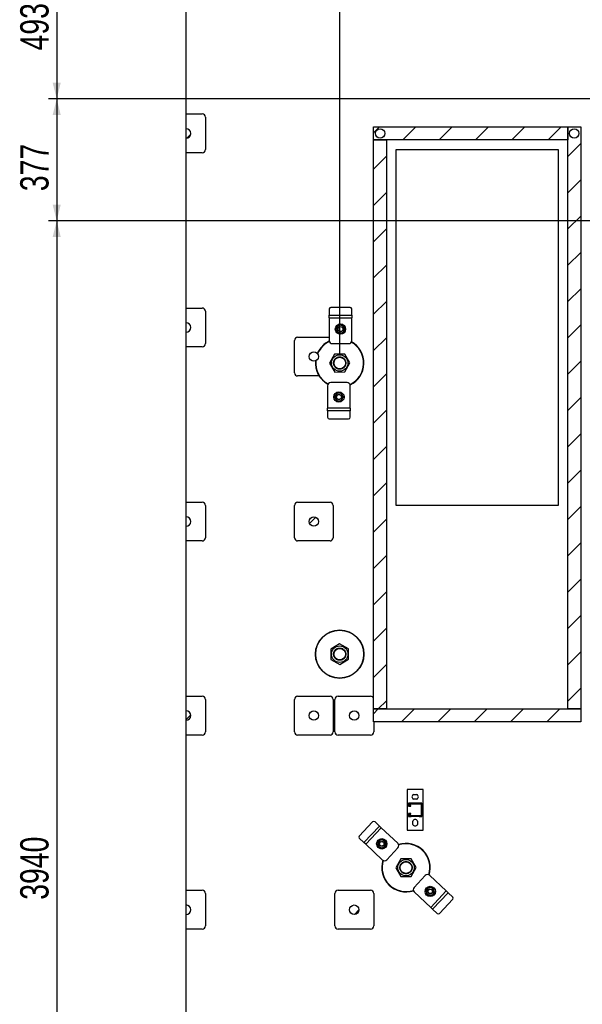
# Model space of a CAD drawing. Header units: millimetres. Extents: x 0 to 841, y 0 to 594.
# Tile 26 of 256: x 401 to 470, y 139 to 261. Entities that reach past the tile are written whole.
import ezdxf

# ---------------------------------------------------------------- set-up
doc = ezdxf.new("R2010")
doc.units = ezdxf.units.MM
doc.layers.add('COTES', color=1, linetype='Continuous')
doc.layers.add('TRAIT-FINS', color=9, linetype='Continuous')
doc.layers.add('TRAIT-FORT', color=4, linetype='Continuous', lineweight=25)
doc.styles.add('SLDTEXTSTYLE0', font='TXT', dxfattribs={"width": 0.75})
doc.dimstyles.new('SLDDIMSTYLE0', dxfattribs={"dimtxt": 3.5, "dimasz": 2, "dimexe": 0, "dimexo": 0.0625, "dimgap": 0.875, "dimtad": 1, "dimdec": 0, "dimlfac": 25, "dimrnd": 1e-09, "dimzin": 12, "dimdsep": 46, "dimtxsty": 'SLDTEXTSTYLE0', "dimsah": 1, "dimcen": 0.09, "dimadec": 0, "dimazin": 3, "dimtfac": 1, "dimtdec": 0, "dimtofl": 0, "dimtmove": 0, "dimatfit": 3, "dimfxl": 1, "dimfrac": 2, "dimtolj": 1, "dimtzin": 12, "dimarcsym": 0})

# ---------------------------------------------------------------- blocks, each defined once
blk = doc.blocks.new('_D_22')
at = {"layer": 'COTES', "color": 1, "transparency": 16777216}
for p, q in [((421.19, 271.72), (421.19, 278.77)), ((440.19, 277.77), (421.19, 277.77)), ((440.19, 219.32), (440.19, 278.77))]:
    blk.add_line(p, q, dxfattribs=at)
for points in [[(421.19, 277.77), (423.19, 277.27), (423.19, 278.27)], [(440.19, 277.77), (438.19, 278.27), (438.19, 277.27)]]:
    blk.add_solid(points, dxfattribs=at)
at = {"layer": 'COTES', "color": 1, "transparency": 16777216, "insert": (426.81, 282.28), "char_height": 3.5, "attachment_point": 1, "style": 'SLDTEXTSTYLE0'}
blk.add_mtext('475', dxfattribs=at)
blk = doc.blocks.new('_D_23')
at = {"layer": 'COTES', "color": 1, "transparency": 16777216}
for p, q in [((440.19, 219.32), (440.19, 281.72)), ((536.79, 252), (536.79, 281.72)), ((440.19, 280.72), (536.79, 280.72))]:
    blk.add_line(p, q, dxfattribs=at)
for points in [[(440.19, 280.72), (442.19, 280.22), (442.19, 281.22)], [(536.79, 280.72), (534.79, 281.22), (534.79, 280.22)]]:
    blk.add_solid(points, dxfattribs=at)
at = {"layer": 'COTES', "color": 1, "transparency": 16777216, "insert": (483.31, 285.24), "char_height": 3.5, "attachment_point": 1, "style": 'SLDTEXTSTYLE0'}
blk.add_mtext('2415', dxfattribs=at)
blk = doc.blocks.new('_D_25')
at = {"layer": 'COTES', "color": 1, "transparency": 16777216}
for p, q in [((420.19, 270.72), (404.19, 270.72)), ((405.19, 270.72), (405.19, 251)), ((535.79, 251), (404.19, 251))]:
    blk.add_line(p, q, dxfattribs=at)
for points in [[(405.19, 270.72), (404.69, 268.72), (405.69, 268.72)], [(405.19, 251), (405.69, 253), (404.69, 253)]]:
    blk.add_solid(points, dxfattribs=at)
at = {"layer": 'COTES', "color": 1, "transparency": 16777216, "insert": (400.68, 256.98), "char_height": 3.5, "attachment_point": 1, "rotation": 90, "style": 'SLDTEXTSTYLE0'}
blk.add_mtext('493', dxfattribs=at)
blk = doc.blocks.new('_D_26')
at = {"layer": 'COTES', "color": 1, "transparency": 16777216}
for p, q in [((535.79, 251), (404.19, 251)), ((405.19, 251), (405.19, 235.92)), ((503.79, 235.92), (404.19, 235.92))]:
    blk.add_line(p, q, dxfattribs=at)
for points in [[(405.19, 251), (404.69, 249), (405.69, 249)], [(405.19, 235.92), (405.69, 237.92), (404.69, 237.92)]]:
    blk.add_solid(points, dxfattribs=at)
at = {"layer": 'COTES', "color": 1, "transparency": 16777216, "insert": (400.68, 239.58), "char_height": 3.5, "attachment_point": 1, "rotation": 90, "style": 'SLDTEXTSTYLE0'}
blk.add_mtext('377', dxfattribs=at)
blk = doc.blocks.new('_D_27')
at = {"layer": 'COTES', "color": 1, "transparency": 16777216}
for p, q in [((503.79, 235.92), (404.19, 235.92)), ((405.19, 235.92), (405.19, 78.32)), ((543.11, 78.32), (404.19, 78.32))]:
    blk.add_line(p, q, dxfattribs=at)
for points in [[(405.19, 235.92), (404.69, 233.92), (405.69, 233.92)], [(405.19, 78.32), (405.69, 80.32), (404.69, 80.32)]]:
    blk.add_solid(points, dxfattribs=at)
at = {"layer": 'COTES', "color": 1, "transparency": 16777216, "insert": (400.68, 151.95), "char_height": 3.5, "attachment_point": 1, "rotation": 90, "style": 'SLDTEXTSTYLE0'}
blk.add_mtext('3940', dxfattribs=at)

msp = doc.modelspace()

# ---------------------------------------------------------------- hatches: boundary and pattern name
at = {"layer": 'TRAIT-FINS'}
h = msp.add_hatch(dxfattribs=at)
h.set_pattern_fill('ANSI31', color=9, style=0)
edge = h.paths.add_edge_path(flags=0)
edge.add_line((421.187, 247.304), (421.187, 246.144))
edge.add_arc((421.187, 246.724), 0.58, 270, 450)
h = msp.add_hatch(dxfattribs=at)
h.set_pattern_fill('ANSI31', color=9, style=0)
h.paths.add_polyline_path([(444.368, 245.944), (468.388, 245.944), (468.388, 247.544), (444.368, 247.544)], flags=0)
h = msp.add_hatch(dxfattribs=at)
h.set_pattern_fill('ANSI31', color=9, style=0)
edge = h.paths.add_edge_path(flags=0)
edge.add_arc((445.187, 246.724), 0.58, 0, 360)
h = msp.add_hatch(dxfattribs=at)
h.set_pattern_fill('ANSI31', color=9, style=0)
h.paths.add_polyline_path([(469.988, 175.544), (469.988, 247.544), (468.388, 247.544), (468.388, 175.544)], flags=0)
h = msp.add_hatch(dxfattribs=at)
h.set_pattern_fill('ANSI31', color=9, style=0)
edge = h.paths.add_edge_path(flags=0)
edge.add_arc((469.187, 246.724), 0.58, 0, 360)
h = msp.add_hatch(dxfattribs=at)
h.set_pattern_fill('ANSI31', color=9, style=0)
h.paths.add_polyline_path([(445.968, 175.544), (445.968, 245.944), (444.368, 245.944), (444.368, 175.544)], flags=0)
h = msp.add_hatch(dxfattribs=at)
h.set_pattern_fill('ANSI31', color=9, style=0)
edge = h.paths.add_edge_path(flags=0)
edge.add_line((421.187, 223.304), (421.187, 222.144))
edge.add_arc((421.187, 222.724), 0.58, 270, 450)
h = msp.add_hatch(dxfattribs=at)
h.set_pattern_fill('ANSI31', color=9, angle=3e-322, style=0)
edge = h.paths.add_edge_path(flags=0)
edge.add_arc((440.282, 222.523), 0.305, 0, 360)
h = msp.add_hatch(dxfattribs=at)
h.set_pattern_fill('ANSI31', color=9, style=0)
edge = h.paths.add_edge_path(flags=0)
edge.add_arc((436.987, 219.124), 0.58, 0, 360)
h = msp.add_hatch(dxfattribs=at)
h.set_pattern_fill('ANSI32', color=9, style=0)
edge = h.paths.add_edge_path(flags=0)
edge.add_arc((440.187, 218.324), 0.72, 0, 360)
h = msp.add_hatch(dxfattribs=at)
h.set_pattern_fill('ANSI31', color=9, angle=3e-322, style=0)
edge = h.paths.add_edge_path(flags=0)
edge.add_arc((440.093, 214.125), 0.305, 0, 360)
h = msp.add_hatch(dxfattribs=at)
h.set_pattern_fill('ANSI31', color=9, style=0)
edge = h.paths.add_edge_path(flags=0)
edge.add_line((421.187, 199.304), (421.187, 198.144))
edge.add_arc((421.187, 198.724), 0.58, 270, 450)
h = msp.add_hatch(dxfattribs=at)
h.set_pattern_fill('ANSI31', color=9, style=0)
edge = h.paths.add_edge_path(flags=0)
edge.add_arc((436.987, 198.724), 0.58, 0, 360)
h = msp.add_hatch(dxfattribs=at)
h.set_pattern_fill('ANSI32', color=9, style=0)
edge = h.paths.add_edge_path(flags=0)
edge.add_arc((440.187, 182.324), 0.72, 0, 360)
h = msp.add_hatch(dxfattribs=at)
h.set_pattern_fill('ANSI31', color=9, style=0)
h.paths.add_polyline_path([(469.988, 175.544), (444.368, 175.544), (444.368, 173.944), (469.988, 173.944)], flags=0)
h = msp.add_hatch(dxfattribs=at)
h.set_pattern_fill('ANSI31', color=9, style=0)
edge = h.paths.add_edge_path(flags=0)
edge.add_line((421.187, 175.304), (421.187, 174.144))
edge.add_arc((421.187, 174.724), 0.58, 270, 450)
h = msp.add_hatch(dxfattribs=at)
h.set_pattern_fill('ANSI31', color=9, style=0)
edge = h.paths.add_edge_path(flags=0)
edge.add_arc((436.987, 174.724), 0.58, 0, 360)
h = msp.add_hatch(dxfattribs=at)
h.set_pattern_fill('ANSI31', color=9, style=0)
edge = h.paths.add_edge_path(flags=0)
edge.add_arc((441.987, 174.724), 0.58, 0, 360)
h = msp.add_hatch(dxfattribs=at)
h.set_pattern_fill('ANSI31', color=9, style=0)
h.paths.add_polyline_path([(448.688, 163.9), (448.688, 163.52), (448.988, 163.52), (448.988, 163.6), (448.768, 163.6), (448.768, 163.82), (450.26, 163.82), (450.26, 162.328), (448.768, 162.328), (448.768, 162.548), (448.988, 162.548), (448.988, 162.628), (448.688, 162.628), (448.688, 162.248), (449.028, 162.248), (449.052, 162.272), (449.976, 162.272), (450, 162.248), (450.34, 162.248), (450.34, 163.9), (450, 163.9), (449.976, 163.876), (449.052, 163.876), (449.028, 163.9)], flags=0)
h = msp.add_hatch(dxfattribs=at)
h.set_pattern_fill('ANSI31', color=9, angle=3e-322, style=0)
edge = h.paths.add_edge_path(flags=0)
edge.add_arc((445.392, 158.868), 0.269, 0, 360)
h = msp.add_hatch(dxfattribs=at)
h.set_pattern_fill('ANSI32', color=9, style=0)
edge = h.paths.add_edge_path(flags=0)
edge.add_arc((448.387, 155.924), 0.72, 0, 360)
h = msp.add_hatch(dxfattribs=at)
h.set_pattern_fill('ANSI31', color=9, angle=3e-322, style=0)
edge = h.paths.add_edge_path(flags=0)
edge.add_arc((451.382, 152.98), 0.269, 0, 360)
h = msp.add_hatch(dxfattribs=at)
h.set_pattern_fill('ANSI31', color=9, style=0)
edge = h.paths.add_edge_path(flags=0)
edge.add_line((421.187, 151.304), (421.187, 150.144))
edge.add_arc((421.187, 150.724), 0.58, 270, 450)
h = msp.add_hatch(dxfattribs=at)
h.set_pattern_fill('ANSI31', color=9, style=0)
edge = h.paths.add_edge_path(flags=0)
edge.add_arc((441.987, 150.724), 0.58, 0, 360)

# ---------------------------------------------------------------- linework, layer by layer
at = {"layer": 'TRAIT-FORT', "color": 4, "linetype": 'Continuous', "lineweight": 25}
for p, q in [((421.187, 249.124), (421.187, 268.324)), ((421.187, 247.304), (421.187, 249.124)), ((421.187, 249.124), (423.187, 249.124)), ((423.587, 248.724), (423.587, 244.724)), ((421.187, 246.144), (421.187, 247.304)), ((444.368, 245.944), (444.368, 247.544)), ((444.368, 247.544), (468.388, 247.544)), ((468.388, 175.544), (468.388, 247.544)), ((468.388, 247.544), (469.988, 247.544)), ((468.388, 247.544), (468.388, 245.944)), ((469.988, 247.544), (469.988, 175.544)), ((421.187, 244.324), (421.187, 246.144)), ((444.368, 175.544), (444.368, 245.944)), ((444.368, 245.944), (445.968, 245.944)), ((468.388, 245.944), (444.368, 245.944)), ((445.968, 245.944), (445.968, 175.544)), ((421.187, 225.124), (421.187, 244.324)), ((423.187, 244.324), (421.187, 244.324)), ((447.187, 200.724), (447.187, 244.724)), ((447.187, 244.724), (467.187, 244.724)), ((467.187, 244.724), (467.187, 200.724)), ((421.187, 223.304), (421.187, 225.124)), ((421.187, 225.124), (423.187, 225.124)), ((423.587, 224.724), (423.587, 220.724)), ((438.882, 225.035), (438.882, 224.243)), ((438.882, 223.923), (438.882, 224.243)), ((438.882, 224.243), (441.682, 224.243)), ((441.482, 225.208), (439.082, 225.208)), ((441.682, 224.243), (441.682, 225.035)), ((441.682, 224.243), (441.682, 223.923)), ((421.187, 222.144), (421.187, 223.304)), ((438.882, 223.923), (438.882, 221.123)), ((438.882, 223.923), (441.682, 223.923)), ((441.682, 221.123), (441.682, 223.923)), ((421.187, 220.324), (421.187, 222.144)), ((434.587, 217.124), (434.587, 221.124)), ((434.987, 221.524), (438.882, 221.524)), ((439.282, 220.723), (441.282, 220.723)), ((421.187, 201.124), (421.187, 220.324)), ((423.187, 220.324), (421.187, 220.324)), ((437.424, 219.492), (437.461, 219.576)), ((437.497, 219.56), (437.453, 219.459)), ((439.539, 219.416), (438.917, 218.309)), ((440.809, 219.432), (439.539, 219.416)), ((441.457, 218.339), (440.809, 219.432)), ((438.917, 218.309), (439.565, 217.216)), ((440.836, 217.232), (441.457, 218.339)), ((439.565, 217.216), (440.836, 217.232)), ((437.649, 216.724), (434.987, 216.724)), ((438.693, 215.525), (438.693, 212.725)), ((441.093, 215.925), (439.093, 215.925)), ((441.493, 212.725), (441.493, 215.525)), ((441.493, 212.725), (438.693, 212.725)), ((438.693, 212.405), (438.693, 212.725)), ((441.493, 212.405), (438.693, 212.405)), ((438.693, 212.405), (438.693, 211.613)), ((441.493, 212.725), (441.493, 212.405)), ((441.493, 211.613), (441.493, 212.405)), ((438.893, 211.44), (441.293, 211.44)), ((421.187, 199.304), (421.187, 201.124)), ((421.187, 201.124), (423.187, 201.124)), ((434.987, 201.124), (438.987, 201.124)), ((423.587, 200.724), (423.587, 196.724)), ((434.587, 196.724), (434.587, 200.724)), ((439.387, 200.724), (439.387, 196.724)), ((467.187, 200.724), (447.187, 200.724)), ((421.187, 198.144), (421.187, 199.304)), ((421.187, 196.324), (421.187, 198.144)), ((421.187, 177.124), (421.187, 196.324)), ((423.187, 196.324), (421.187, 196.324)), ((438.987, 196.324), (434.987, 196.324)), ((440.172, 183.594), (439.08, 182.946)), ((439.08, 182.946), (439.095, 181.676)), ((441.279, 182.972), (440.172, 183.594)), ((441.295, 181.702), (441.279, 182.972)), ((439.095, 181.676), (440.203, 181.054)), ((440.203, 181.054), (441.295, 181.702)), ((421.187, 175.304), (421.187, 177.124)), ((421.187, 177.124), (423.187, 177.124)), ((423.587, 176.724), (423.587, 172.724)), ((434.587, 172.724), (434.587, 176.724)), ((434.987, 177.124), (438.987, 177.124)), ((439.387, 176.724), (439.387, 172.724)), ((439.587, 172.724), (439.587, 176.724)), ((439.987, 177.124), (443.987, 177.124)), ((445.968, 175.544), (444.368, 175.544)), ((444.368, 173.944), (444.368, 175.544)), ((444.368, 175.544), (469.988, 175.544)), ((469.988, 175.544), (468.388, 175.544)), ((469.988, 175.544), (469.988, 173.944)), ((421.187, 174.144), (421.187, 175.304)), ((421.187, 172.324), (421.187, 174.144)), ((469.988, 173.944), (444.368, 173.944)), ((444.387, 173.944), (444.387, 172.724)), ((421.187, 153.124), (421.187, 172.324)), ((423.187, 172.324), (421.187, 172.324)), ((438.987, 172.324), (434.987, 172.324)), ((443.987, 172.324), (439.987, 172.324)), ((450.514, 165.574), (448.514, 165.574)), ((448.514, 165.574), (448.514, 160.574)), ((449.314, 164.954), (449.714, 164.954)), ((449.714, 164.394), (449.314, 164.394)), ((450.514, 160.574), (450.514, 165.574)), ((449.028, 163.9), (448.688, 163.9)), ((448.688, 163.9), (448.688, 163.52)), ((448.688, 163.52), (448.988, 163.52)), ((448.768, 163.6), (448.768, 163.82)), ((448.768, 163.82), (450.26, 163.82)), ((448.988, 163.6), (448.768, 163.6)), ((448.988, 163.52), (448.988, 163.6)), ((449.052, 163.876), (449.028, 163.9)), ((449.976, 163.876), (449.052, 163.876)), ((450, 163.9), (449.976, 163.876)), ((450.34, 163.9), (450, 163.9)), ((450.26, 163.82), (450.26, 162.328)), ((450.34, 162.248), (450.34, 163.9)), ((448.688, 162.628), (448.688, 162.248)), ((448.988, 162.628), (448.688, 162.628)), ((448.688, 162.248), (449.028, 162.248)), ((448.768, 162.548), (448.988, 162.548)), ((448.768, 162.328), (448.768, 162.548)), ((450.26, 162.328), (448.768, 162.328)), ((448.988, 162.548), (448.988, 162.628)), ((449.028, 162.248), (449.052, 162.272)), ((449.052, 162.272), (449.976, 162.272)), ((449.976, 162.272), (450, 162.248)), ((450, 162.248), (450.34, 162.248)), ((444.257, 161.582), (442.614, 159.833)), ((443.18, 159.026), (445.098, 161.067)), ((443.413, 158.807), (445.331, 160.847)), ((445.098, 161.067), (444.521, 161.609)), ((445.098, 161.067), (445.331, 160.847)), ((447.371, 158.93), (445.331, 160.847)), ((449.234, 161.274), (449.234, 161.674)), ((449.794, 161.674), (449.794, 161.274)), ((442.603, 159.569), (443.18, 159.026)), ((448.514, 160.574), (450.514, 160.574)), ((443.413, 158.807), (443.18, 159.026)), ((443.413, 158.807), (445.453, 156.89)), ((446.019, 156.907), (447.389, 158.364)), ((447.739, 157.016), (447.117, 155.909)), ((447.117, 155.909), (447.765, 154.816)), ((449.009, 157.032), (447.739, 157.016)), ((449.657, 155.939), (449.009, 157.032)), ((449.036, 154.832), (449.657, 155.939)), ((447.765, 154.816), (449.036, 154.832)), ((450.755, 154.941), (449.386, 153.484)), ((453.361, 153.041), (451.321, 154.958)), ((421.187, 151.304), (421.187, 153.124)), ((421.187, 153.124), (423.187, 153.124)), ((423.587, 152.724), (423.587, 148.724)), ((439.587, 148.724), (439.587, 152.724)), ((439.987, 153.124), (443.987, 153.124)), ((444.387, 152.724), (444.387, 148.724)), ((449.403, 152.918), (451.444, 151.001)), ((453.361, 153.041), (451.444, 151.001)), ((453.594, 152.822), (451.677, 150.781)), ((453.361, 153.041), (453.594, 152.822)), ((454.171, 152.279), (453.594, 152.822)), ((421.187, 150.144), (421.187, 151.304)), ((451.677, 150.781), (451.444, 151.001)), ((452.517, 150.266), (454.16, 152.015)), ((421.187, 148.324), (421.187, 150.144)), ((451.677, 150.781), (452.254, 150.239)), ((421.187, 129.124), (421.187, 148.324)), ((423.187, 148.324), (421.187, 148.324)), ((443.987, 148.324), (439.987, 148.324))]:
    msp.add_line(p, q, dxfattribs=at)
for centre, radius in [((445.187, 246.724), 0.58), ((469.187, 246.724), 0.58), ((440.282, 222.523), 0.64), ((440.282, 222.523), 0.32), ((440.282, 222.523), 0.305), ((436.987, 219.124), 0.58), ((440.187, 218.324), 1.022), ((440.187, 218.324), 0.72), ((440.093, 214.125), 0.64), ((440.093, 214.125), 0.32), ((440.093, 214.125), 0.305), ((436.987, 198.724), 0.58), ((440.187, 182.324), 3), ((440.187, 182.324), 2.96), ((440.187, 182.324), 1.022), ((440.187, 182.324), 0.72), ((436.987, 174.724), 0.58), ((441.987, 174.724), 0.58), ((445.392, 158.868), 0.64), ((445.392, 158.868), 0.32), ((445.392, 158.868), 0.269), ((448.387, 155.924), 1.022), ((448.387, 155.924), 0.72), ((451.382, 152.98), 0.64), ((451.382, 152.98), 0.32), ((451.382, 152.98), 0.269), ((441.987, 150.724), 0.58)]:
    msp.add_circle(centre, radius, dxfattribs=at)
for centre, radius, start, end in [((423.187, 248.724), 0.4, 0, 90), ((421.187, 246.724), 0.58, 270, 90), ((423.187, 244.724), 0.4, 270, 0), ((423.187, 224.724), 0.4, 0, 90), ((439.069, 225.02), 0.188, 86.18874, 175.59805), ((441.494, 225.02), 0.188, 4.40195, 93.81126), ((421.187, 222.724), 0.58, 270, 90), ((440.282, 222.523), 0.48, 90, 150), ((440.282, 222.523), 0.48, 30, 90), ((440.282, 222.523), 0.48, 150, 210), ((440.282, 222.523), 0.48, 210, 270), ((440.282, 222.523), 0.48, 270, 330), ((440.282, 222.523), 0.48, 330, 30), ((423.187, 220.724), 0.4, 270, 360), ((434.987, 221.124), 0.4, 90, 180), ((440.187, 218.324), 3, 115.5599, 155.32581), ((440.187, 218.324), 2.96, 115.69353, 155.32581), ((439.282, 221.123), 0.4, 180, 270), ((441.282, 221.123), 0.4, 270, 0), ((440.187, 218.324), 2.96, 295.68858, 61.00652), ((440.187, 218.324), 3, 295.56039, 61.00352), ((440.187, 218.324), 3, 174.82405, 241.00679), ((440.187, 218.324), 2.96, 174.37606, 241.00737), ((434.987, 217.124), 0.4, 180, 270), ((439.093, 215.525), 0.4, 90, 180), ((441.093, 215.525), 0.4, 0, 90), ((440.093, 214.125), 0.48, 150, 210), ((440.093, 214.125), 0.48, 90, 150), ((440.093, 214.125), 0.48, 30, 90), ((440.093, 214.125), 0.48, 330, 30), ((440.093, 214.125), 0.48, 210, 270), ((440.093, 214.125), 0.48, 270, 330), ((438.88, 211.628), 0.188, 184.40195, 273.81126), ((441.305, 211.628), 0.188, 266.18874, 355.59805), ((423.187, 200.724), 0.4, 360, 90), ((434.987, 200.724), 0.4, 90, 180), ((438.987, 200.724), 0.4, 0, 90), ((421.187, 198.724), 0.58, 270, 90), ((423.187, 196.724), 0.4, 270, 0), ((434.987, 196.724), 0.4, 180, 270), ((438.987, 196.724), 0.4, 270, 0), ((423.187, 176.724), 0.4, 0, 90), ((434.987, 176.724), 0.4, 90, 180), ((438.987, 176.724), 0.4, 0, 90), ((439.987, 176.724), 0.4, 90, 180), ((443.987, 176.724), 0.4, 17.87778, 90), ((421.187, 174.724), 0.58, 270, 90), ((423.187, 172.724), 0.4, 270, 360), ((434.987, 172.724), 0.4, 180, 270), ((438.987, 172.724), 0.4, 270, 0), ((439.987, 172.724), 0.4, 180, 270), ((443.987, 172.724), 0.4, 270, 0), ((449.41, 164.674), 0.296, 108.92464, 251.07536), ((449.618, 164.674), 0.296, 288.92464, 71.07536), ((444.403, 161.462), 0.188, 51.17776, 140.58708), ((449.514, 161.578), 0.296, 18.92464, 161.07536), ((449.514, 161.37), 0.296, 198.92464, 341.07536), ((442.742, 159.695), 0.188, 132.96455, 222.37387), ((445.392, 158.868), 0.48, 136.77581, 196.77581), ((445.392, 158.868), 0.48, 196.77581, 256.77581), ((445.392, 158.868), 0.48, 76.77581, 136.77581), ((445.392, 158.868), 0.48, 256.77581, 316.77581), ((445.392, 158.868), 0.48, 16.77581, 76.77581), ((445.392, 158.868), 0.48, 316.77581, 16.77581), ((447.097, 158.638), 0.4, 316.77581, 46.77581), ((448.387, 155.924), 3, 342.22489, 107.77773), ((448.387, 155.924), 2.96, 342.44203, 107.77737), ((448.387, 155.924), 3, 162.22366, 287.77907), ((448.387, 155.924), 2.96, 162.42752, 287.7856), ((445.727, 157.181), 0.4, 226.77581, 316.77581), ((451.047, 154.667), 0.4, 46.77581, 136.77581), ((449.677, 153.21), 0.4, 136.77581, 226.77581), ((451.382, 152.98), 0.48, 76.77581, 136.77581), ((451.382, 152.98), 0.48, 16.77581, 76.77581), ((423.187, 152.724), 0.4, 0, 90), ((439.987, 152.724), 0.4, 90, 180), ((443.987, 152.724), 0.4, 0, 90), ((451.382, 152.98), 0.48, 136.77581, 196.77581), ((451.382, 152.98), 0.48, 196.77581, 256.77581), ((451.382, 152.98), 0.48, 256.77581, 316.77581), ((451.382, 152.98), 0.48, 316.77581, 16.77581), ((454.032, 152.153), 0.188, 312.96455, 42.37387), ((421.187, 150.724), 0.58, 270, 90), ((452.372, 150.386), 0.188, 231.17776, 320.58708), ((423.187, 148.724), 0.4, 270, 360), ((439.987, 148.724), 0.4, 180, 270), ((443.987, 148.724), 0.4, 270, 0)]:
    msp.add_arc(centre, radius, start, end, dxfattribs=at)
for points, knots in [([(440.004, 223.003), (439.982, 222.963), (439.936, 222.884), (439.889, 222.803), (439.866, 222.763)], [0, 0, 0, 0, 0.4981655, 1, 1, 1, 1]), ([(440.282, 223.003), (440.235, 223.003), (440.142, 223.003), (440.051, 223.003), (440.004, 223.003)], [0, 0, 0, 0, 0.4978437, 1, 1, 1, 1]), ([(440.559, 223.003), (440.513, 223.003), (440.421, 223.003), (440.328, 223.003), (440.282, 223.003)], [0, 0, 0, 0, 0.49816549, 1, 1, 1, 1]), ([(440.697, 222.763), (440.674, 222.803), (440.628, 222.884), (440.582, 222.963), (440.559, 223.003)], [0, 0, 0, 0, 0.4978438, 1, 1, 1, 1]), ([(439.866, 222.763), (439.843, 222.723), (439.796, 222.642), (439.75, 222.563), (439.727, 222.523)], [0, 0, 0, 0, 0.49784375, 1, 1, 1, 1]), ([(439.727, 222.523), (439.75, 222.483), (439.796, 222.404), (439.843, 222.323), (439.866, 222.283)], [0, 0, 0, 0, 0.4981655, 1, 1, 1, 1]), ([(439.866, 222.283), (439.889, 222.243), (439.936, 222.162), (439.981, 222.083), (440.004, 222.043)], [0, 0, 0, 0, 0.49784375, 1, 1, 1, 1]), ([(440.004, 222.043), (440.05, 222.043), (440.142, 222.043), (440.235, 222.043), (440.282, 222.043)], [0, 0, 0, 0, 0.49816548, 1, 1, 1, 1]), ([(440.282, 222.043), (440.328, 222.043), (440.421, 222.043), (440.513, 222.043), (440.559, 222.043)], [0, 0, 0, 0, 0.4978438, 1, 1, 1, 1]), ([(440.559, 222.043), (440.582, 222.083), (440.627, 222.162), (440.674, 222.243), (440.697, 222.283)], [0, 0, 0, 0, 0.49816549, 1, 1, 1, 1]), ([(440.836, 222.523), (440.813, 222.563), (440.767, 222.642), (440.721, 222.723), (440.697, 222.763)], [0, 0, 0, 0, 0.4981655, 1, 1, 1, 1]), ([(440.697, 222.283), (440.72, 222.323), (440.767, 222.404), (440.813, 222.483), (440.836, 222.523)], [0, 0, 0, 0, 0.4978438, 1, 1, 1, 1]), ([(439.534, 217.936), (439.512, 217.977), (439.468, 218.062), (439.432, 218.205), (439.423, 218.358), (439.445, 218.513), (439.491, 218.636), (439.541, 218.727), (439.598, 218.809), (439.681, 218.899), (439.761, 218.952), (439.799, 218.978)], [0, 0, 0, 0, 0.11649679, 0.2399717, 0.36857994, 0.49991744, 0.63125494, 0.69563278, 0.7600283, 0.88350321, 1, 1, 1, 1]), ([(440.841, 218.712), (440.862, 218.671), (440.907, 218.586), (440.943, 218.443), (440.952, 218.29), (440.929, 218.135), (440.884, 218.012), (440.833, 217.921), (440.776, 217.839), (440.693, 217.75), (440.577, 217.667), (440.449, 217.606), (440.306, 217.568), (440.153, 217.559), (439.998, 217.582), (439.875, 217.628), (439.785, 217.678), (439.702, 217.735), (439.612, 217.818), (439.559, 217.897), (439.534, 217.936)], [0, 0, 0, 0, 0.0582484, 0.1199858, 0.18429, 0.2499587, 0.3156275, 0.3478164, 0.3800142, 0.4417516, 0.5, 0.5582484, 0.6199858, 0.68429, 0.7499587, 0.8156275, 0.8478164, 0.8800142, 0.9417516, 1, 1, 1, 1]), ([(439.799, 218.978), (439.84, 218.999), (439.925, 219.043), (440.068, 219.079), (440.221, 219.089), (440.376, 219.066), (440.499, 219.02), (440.59, 218.97), (440.672, 218.913), (440.762, 218.83), (440.815, 218.751), (440.841, 218.712)], [0, 0, 0, 0, 0.1164968, 0.2399717, 0.3685799, 0.4999174, 0.6312549, 0.6956328, 0.7600283, 0.8835032, 1, 1, 1, 1]), ([(439.677, 214.365), (439.654, 214.325), (439.607, 214.244), (439.562, 214.165), (439.538, 214.125)], [0, 0, 0, 0, 0.4978438, 1, 1, 1, 1]), ([(439.816, 214.605), (439.793, 214.565), (439.747, 214.486), (439.7, 214.405), (439.677, 214.365)], [0, 0, 0, 0, 0.4981655, 1, 1, 1, 1]), ([(440.093, 214.605), (440.046, 214.605), (439.953, 214.605), (439.862, 214.605), (439.816, 214.605)], [0, 0, 0, 0, 0.4978438, 1, 1, 1, 1]), ([(440.37, 214.605), (440.324, 214.605), (440.232, 214.605), (440.139, 214.605), (440.093, 214.605)], [0, 0, 0, 0, 0.4981655, 1, 1, 1, 1]), ([(440.508, 214.365), (440.485, 214.405), (440.439, 214.486), (440.393, 214.565), (440.37, 214.605)], [0, 0, 0, 0, 0.49784375, 1, 1, 1, 1]), ([(440.647, 214.125), (440.624, 214.165), (440.578, 214.244), (440.532, 214.325), (440.508, 214.365)], [0, 0, 0, 0, 0.4981655, 1, 1, 1, 1]), ([(439.538, 214.125), (439.561, 214.085), (439.607, 214.006), (439.654, 213.925), (439.677, 213.885)], [0, 0, 0, 0, 0.4981655, 1, 1, 1, 1]), ([(439.677, 213.885), (439.7, 213.845), (439.747, 213.764), (439.793, 213.685), (439.816, 213.645)], [0, 0, 0, 0, 0.4978438, 1, 1, 1, 1]), ([(439.816, 213.645), (439.861, 213.645), (439.953, 213.645), (440.046, 213.645), (440.093, 213.645)], [0, 0, 0, 0, 0.4981655, 1, 1, 1, 1]), ([(440.093, 213.645), (440.139, 213.645), (440.232, 213.645), (440.324, 213.645), (440.37, 213.645)], [0, 0, 0, 0, 0.4978437, 1, 1, 1, 1]), ([(440.37, 213.645), (440.393, 213.685), (440.439, 213.764), (440.485, 213.845), (440.508, 213.885)], [0, 0, 0, 0, 0.4981655, 1, 1, 1, 1]), ([(440.508, 213.885), (440.532, 213.925), (440.578, 214.006), (440.624, 214.085), (440.647, 214.125)], [0, 0, 0, 0, 0.49784375, 1, 1, 1, 1]), ([(439.534, 181.936), (439.512, 181.977), (439.468, 182.062), (439.432, 182.205), (439.423, 182.358), (439.445, 182.513), (439.491, 182.636), (439.541, 182.727), (439.598, 182.809), (439.681, 182.899), (439.761, 182.952), (439.799, 182.978)], [0, 0, 0, 0, 0.1164968, 0.2399717, 0.3685799, 0.4999174, 0.6312549, 0.6956328, 0.7600283, 0.8835032, 1, 1, 1, 1]), ([(439.799, 182.978), (439.84, 182.999), (439.925, 183.043), (440.068, 183.079), (440.221, 183.089), (440.376, 183.066), (440.499, 183.02), (440.59, 182.97), (440.672, 182.913), (440.761, 182.829), (440.844, 182.714), (440.906, 182.585), (440.943, 182.443), (440.952, 182.29), (440.929, 182.135), (440.884, 182.012), (440.833, 181.921), (440.776, 181.839), (440.693, 181.749), (440.614, 181.696), (440.575, 181.67)], [0, 0, 0, 0, 0.0582484, 0.1199858, 0.18429, 0.2499587, 0.3156275, 0.3478164, 0.3800142, 0.4417516, 0.5, 0.5582484, 0.6199858, 0.68429, 0.7499587, 0.8156275, 0.8478164, 0.8800142, 0.9417516, 1, 1, 1, 1]), ([(440.575, 181.67), (440.534, 181.649), (440.449, 181.605), (440.306, 181.569), (440.153, 181.559), (439.998, 181.582), (439.875, 181.628), (439.785, 181.678), (439.702, 181.735), (439.612, 181.818), (439.559, 181.897), (439.534, 181.936)], [0, 0, 0, 0, 0.1164968, 0.2399717, 0.3685799, 0.4999174, 0.6312549, 0.6956328, 0.7600283, 0.8835032, 1, 1, 1, 1]), ([(445.042, 159.197), (445.011, 159.163), (444.947, 159.096), (444.884, 159.029), (444.853, 158.995)], [0, 0, 0, 0, 0.4978437, 1, 1, 1, 1]), ([(444.853, 158.995), (444.866, 158.951), (444.892, 158.864), (444.919, 158.775), (444.933, 158.73)], [0, 0, 0, 0, 0.49816548, 1, 1, 1, 1]), ([(444.933, 158.73), (444.946, 158.686), (444.973, 158.597), (444.999, 158.509), (445.013, 158.465)], [0, 0, 0, 0, 0.4978437, 1, 1, 1, 1]), ([(445.013, 158.465), (445.057, 158.454), (445.146, 158.433), (445.237, 158.412), (445.282, 158.401)], [0, 0, 0, 0, 0.4981655, 1, 1, 1, 1]), ([(445.232, 159.399), (445.201, 159.366), (445.138, 159.299), (445.074, 159.231), (445.042, 159.197)], [0, 0, 0, 0, 0.4981655, 1, 1, 1, 1]), ([(445.502, 159.336), (445.457, 159.346), (445.366, 159.368), (445.277, 159.389), (445.232, 159.399)], [0, 0, 0, 0, 0.4978438, 1, 1, 1, 1]), ([(445.282, 158.401), (445.327, 158.391), (445.418, 158.369), (445.507, 158.348), (445.552, 158.338)], [0, 0, 0, 0, 0.4978437, 1, 1, 1, 1]), ([(445.772, 159.272), (445.727, 159.283), (445.638, 159.304), (445.547, 159.325), (445.502, 159.336)], [0, 0, 0, 0, 0.4981655, 1, 1, 1, 1]), ([(445.552, 158.338), (445.583, 158.371), (445.646, 158.438), (445.71, 158.506), (445.742, 158.54)], [0, 0, 0, 0, 0.4981655, 1, 1, 1, 1]), ([(445.742, 158.54), (445.774, 158.573), (445.837, 158.641), (445.9, 158.708), (445.932, 158.742)], [0, 0, 0, 0, 0.4978438, 1, 1, 1, 1]), ([(445.852, 159.007), (445.838, 159.051), (445.812, 159.14), (445.785, 159.228), (445.772, 159.272)], [0, 0, 0, 0, 0.49784375, 1, 1, 1, 1]), ([(445.932, 158.742), (445.918, 158.785), (445.892, 158.873), (445.865, 158.962), (445.852, 159.007)], [0, 0, 0, 0, 0.4981655, 1, 1, 1, 1]), ([(447.734, 155.536), (447.712, 155.577), (447.668, 155.662), (447.632, 155.805), (447.623, 155.958), (447.645, 156.113), (447.691, 156.236), (447.741, 156.327), (447.798, 156.409), (447.881, 156.499), (447.961, 156.552), (447.999, 156.578)], [0, 0, 0, 0, 0.1164968, 0.2399717, 0.3685799, 0.4999174, 0.6312549, 0.6956328, 0.7600283, 0.8835032, 1, 1, 1, 1]), ([(449.041, 156.312), (449.062, 156.271), (449.107, 156.186), (449.143, 156.043), (449.152, 155.89), (449.129, 155.735), (449.084, 155.612), (449.033, 155.521), (448.976, 155.439), (448.893, 155.35), (448.777, 155.267), (448.649, 155.206), (448.506, 155.168), (448.353, 155.159), (448.198, 155.182), (448.075, 155.228), (447.985, 155.278), (447.902, 155.335), (447.812, 155.418), (447.759, 155.497), (447.734, 155.536)], [0, 0, 0, 0, 0.0582484, 0.1199858, 0.18429, 0.2499587, 0.3156275, 0.3478164, 0.3800142, 0.4417516, 0.5, 0.5582484, 0.6199858, 0.68429, 0.7499587, 0.8156275, 0.8478164, 0.8800142, 0.9417516, 1, 1, 1, 1]), ([(447.999, 156.578), (448.04, 156.599), (448.125, 156.643), (448.268, 156.679), (448.421, 156.689), (448.576, 156.666), (448.699, 156.62), (448.79, 156.57), (448.872, 156.513), (448.962, 156.43), (449.015, 156.351), (449.041, 156.312)], [0, 0, 0, 0, 0.1164968, 0.2399717, 0.3685799, 0.4999174, 0.6312549, 0.6956328, 0.7600283, 0.8835032, 1, 1, 1, 1]), ([(451.222, 153.51), (451.191, 153.477), (451.128, 153.41), (451.064, 153.342), (451.032, 153.308)], [0, 0, 0, 0, 0.4981655, 1, 1, 1, 1]), ([(451.492, 153.447), (451.447, 153.457), (451.356, 153.479), (451.267, 153.5), (451.222, 153.51)], [0, 0, 0, 0, 0.4978437, 1, 1, 1, 1]), ([(451.762, 153.383), (451.717, 153.394), (451.628, 153.415), (451.537, 153.436), (451.492, 153.447)], [0, 0, 0, 0, 0.4981655, 1, 1, 1, 1]), ([(451.032, 153.308), (451.001, 153.275), (450.937, 153.207), (450.874, 153.14), (450.843, 153.106)], [0, 0, 0, 0, 0.4978438, 1, 1, 1, 1]), ([(450.843, 153.106), (450.856, 153.063), (450.882, 152.975), (450.909, 152.886), (450.923, 152.841)], [0, 0, 0, 0, 0.4981655, 1, 1, 1, 1]), ([(450.923, 152.841), (450.936, 152.797), (450.963, 152.708), (450.989, 152.62), (451.003, 152.576)], [0, 0, 0, 0, 0.49784375, 1, 1, 1, 1]), ([(451.003, 152.576), (451.047, 152.565), (451.136, 152.544), (451.227, 152.523), (451.272, 152.512)], [0, 0, 0, 0, 0.4981655, 1, 1, 1, 1]), ([(451.272, 152.512), (451.317, 152.502), (451.408, 152.48), (451.497, 152.459), (451.542, 152.449)], [0, 0, 0, 0, 0.4978438, 1, 1, 1, 1]), ([(451.542, 152.449), (451.573, 152.482), (451.636, 152.549), (451.7, 152.617), (451.732, 152.651)], [0, 0, 0, 0, 0.4981655, 1, 1, 1, 1]), ([(451.732, 152.651), (451.764, 152.685), (451.827, 152.752), (451.89, 152.819), (451.922, 152.853)], [0, 0, 0, 0, 0.49784375, 1, 1, 1, 1]), ([(451.842, 153.118), (451.828, 153.162), (451.802, 153.251), (451.775, 153.339), (451.762, 153.383)], [0, 0, 0, 0, 0.4978437, 1, 1, 1, 1]), ([(451.922, 152.853), (451.909, 152.897), (451.882, 152.984), (451.855, 153.073), (451.842, 153.118)], [0, 0, 0, 0, 0.49816548, 1, 1, 1, 1])]:
    msp.add_open_spline(points, degree=3, knots=knots, dxfattribs=at)

# ---------------------------------------------------------------- dimensions: what is measured, and where the dimension line sits
at = {"layer": 'COTES', "color": 1}
for base, p2, picture, middle in [((536.787, 280.724), (536.787, 251.004), '_D_23', (488.487, 280.724)), ((421.187, 277.768), (421.187, 270.724), '_D_22', (430.687, 277.768))]:
    dim = msp.add_linear_dim(base=base, p1=(440.187, 218.324), p2=p2, dimstyle='SLDDIMSTYLE0', dxfattribs=at)
    dim.commit()
    dim.dimension.update_dxf_attribs({"geometry": picture, "text_midpoint": middle, "dimtype": 160})
for base, p1, p2, picture, middle in [((405.187, 251.004), (421.187, 270.724), (536.787, 251.004), '_D_25', (405.187, 260.864)), ((405.187, 235.924), (536.787, 251.004), (504.787, 235.924), '_D_26', (405.187, 243.464)), ((405.187, 78.324), (504.787, 235.924), (544.107, 78.324), '_D_27', (405.187, 157.124))]:
    dim = msp.add_linear_dim(base=base, p1=p1, p2=p2, angle=90, dimstyle='SLDDIMSTYLE0', dxfattribs=at)
    dim.commit()
    dim.dimension.update_dxf_attribs({"geometry": picture, "text_midpoint": middle, "dimtype": 160})

doc.saveas('drawing.dxf')
